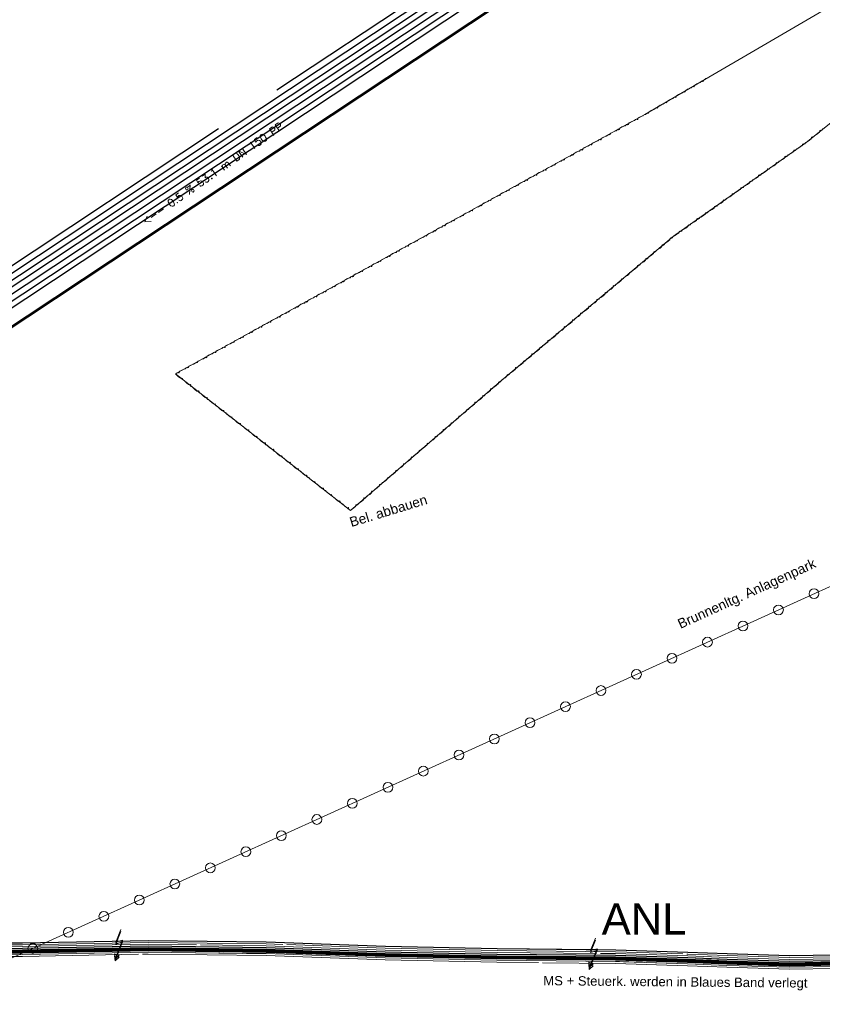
# Model space of a CAD drawing. Header units: metres. Extents: x -502 to 161, y -108 to 174.
# Tile 20 of 256: x -312 to -291, y -24 to 1. Entities that reach past the tile are written whole.
import ezdxf

# ---------------------------------------------------------------- set-up
doc = ezdxf.new("R2010")
doc.units = ezdxf.units.M
doc.header["$LTSCALE"] = 0.1
doc.linetypes.add('102', pattern=[101.6, 101.6, 0])
doc.linetypes.add('237', pattern=[93, 75, -18])
doc.layers.add('BRI31-005.05-5p02-Koordinierung Lageplan 4. BA ZOB West 2022-06-15', color=7, linetype='Continuous')
doc.layers.add('BRI31-005.06-5f07-Koordinierung Lageplan 4. BA ZOB Fernbusbahnh', color=7, linetype='Continuous')
doc.styles.add('Arial', font='arial.ttf')
doc.styles.add('Txt', font='txt_____.ttf')

# ---------------------------------------------------------------- blocks, each defined once
blk = doc.blocks.new('949')
at = {"color": 7, "linetype": 'Continuous', "lineweight": 9, "transparency": 33554687}
blk.add_line((-0.624641, -0.021991), (-0.669613, 0), dxfattribs=at)
at = {"color": 7, "linetype": 'Continuous', "lineweight": 9, "transparency": 33554687, "flags": 128}
blk.add_lwpolyline([(-0.624641, -0.021991), (-0.433436, 0.027908), (-0.317051, 0.019591), (-0.267172, -0.071889), (-0.184039, -0.088522), (-0.125846, -0.005358), (-0.026088, 0.044541), (0.256563, 0.044541), (0.605719, 0.011275), (0.680387, 0)], dxfattribs=at)
blk = doc.blocks.new('951')
at = {"color": 3, "linetype": 'Continuous', "lineweight": 13, "true_color": 0x00ff00, "transparency": 33554687}
for p, q in [((5.053472, 0.9793), (4.792795, 0.344076)), ((5.13368, 0.444375), (4.732639, -0.518491)), ((4.792795, 0.344076), (5.13368, 0.444375)), ((4.732639, -0.518491), (4.715929, -0.2527)), ((4.715929, -0.2527), (4.943186, -0.339625)), ((4.943186, -0.339625), (4.732639, -0.518491))]:
    blk.add_line(p, q, dxfattribs=at)
blk = doc.blocks.new('9141')
at = {"color": 7, "linetype": 'Continuous', "lineweight": 9, "transparency": 33554687}
blk.add_circle((0, 0), 0.25, dxfattribs=at)

msp = doc.modelspace()

# ---------------------------------------------------------------- linework, layer by layer
at = {"layer": 'BRI31-005.05-5p02-Koordinierung Lageplan 4. BA ZOB West 2022-06-15', "color": 250, "linetype": '102', "lineweight": 13, "true_color": 0x333333, "transparency": 33554687, "flags": 128}
for points in [[(-388.371, -27.044), (-388.111, -26.768), (-387.302, -26.275), (-386.29, -26.082), (-385.895, -26.127), (-384.332, -25.57), (-381.35, -25.097), (-378.375, -24.538), (-375.339, -23.899), (-372.362, -23.298), (-369.396, -22.758), (-366.309, -22.197), (-363.229, -21.717), (-360.307, -21.198), (-357.305, -20.667), (-354.305, -20.316), (-351.282, -19.906), (-348.149, -19.515), (-345.174, -19.305), (-342.776, -19.47), (-341.98, -19.45), (-340.908, -19.5), (-338.11, -19.66), (-335.961, -20.016), (-332.944, -20.376), (-329.947, -20.756), (-326.881, -21.187), (-323.902, -21.707), (-320.962, -22.185), (-317.905, -22.355), (-314.86, -22.515), (-311.899, -22.485), (-308.674, -22.425), (-305.646, -22.465), (-302.593, -22.575), (-299.729, -22.635), (-296.687, -22.665), (-294.836, -22.725), (-293.826, -22.765), (-292.242, -22.815), (-291.011, -22.795), (-288.126, -22.975), (-285.12, -23.045), (-282.04, -22.925), (-278.747, -22.955), (-275.817, -22.695), (-272.727, -22.426), (-270.031, -21.958), (-266.81, -21.21), (-263.969, -20.462), (-260.881, -19.437), (-258.242, -18.259), (-256.269, -17.471), (-247.408, -12.827), (-247.38, -12.81), (-246.593, -12.34), (-245.907, -11.928), (-244.866, -11.346), (-242.317, -10.014), (-239.472, -8.553), (-236.887, -7.336), (-229.013, -2.331), (-226.579, -0.808), (-224.246, 1.223), (-219.645, 5.111), (-217.317, 7.193), (-214.815, 9.189), (-212.534, 10.929), (-209.797, 13.145), (-209.236, 13.621), (-208.625, 14.269), (-207.856, 14.714), (-205.652, 16.886), (-203.189, 18.836), (-200.891, 20.806), (-198.521, 22.65), (-196.084, 24.4), (-193.692, 26.24), (-185.887, 31.377), (-183.194, 32.719), (-180.443, 33.701), (-177.644, 34.533), (-174.869, 35.205), (-172.66, 35.494), (-172.634, 35.296)], [(-172.634, 35.296), (-174.833, 35.009), (-177.592, 34.339), (-180.381, 33.511), (-183.116, 32.535), (-185.787, 31.203), (-193.576, 26.076), (-195.964, 24.24), (-198.401, 22.49), (-200.765, 20.652), (-203.061, 18.682), (-205.52, 16.736), (-207.734, 14.554), (-208.499, 14.111), (-209.098, 13.475), (-209.669, 12.991), (-212.41, 10.771), (-214.691, 9.031), (-217.187, 7.041), (-219.513, 4.961), (-224.116, 1.071), (-226.459, -0.97), (-228.907, -2.501), (-236.791, -7.512), (-239.384, -8.733), (-242.225, -10.192), (-244.77, -11.522), (-245.807, -12.102), (-246.491, -12.512), (-247.276, -12.98), (-247.308, -13.001), (-256.185, -17.653), (-258.164, -18.443), (-260.809, -19.623), (-263.911, -20.654), (-266.762, -21.404), (-269.991, -22.154), (-272.701, -22.624), (-275.799, -22.895), (-278.739, -23.155), (-282.038, -23.125), (-285.118, -23.245), (-288.134, -23.175), (-291.015, -22.995), (-292.244, -23.015), (-293.834, -22.965), (-294.844, -22.925), (-296.691, -22.865), (-299.733, -22.835), (-302.599, -22.775), (-305.65, -22.665), (-308.674, -22.625), (-311.897, -22.685), (-314.864, -22.715), (-317.915, -22.555), (-320.984, -22.385), (-323.936, -21.905), (-326.913, -21.385), (-329.973, -20.954), (-332.968, -20.574), (-335.989, -20.214), (-338.132, -19.86), (-340.918, -19.7), (-341.982, -19.65), (-342.78, -19.67), (-345.174, -19.505), (-348.129, -19.715), (-351.256, -20.104), (-354.279, -20.514), (-357.275, -20.865), (-360.273, -21.394), (-363.197, -21.915), (-366.275, -22.395), (-369.36, -22.954), (-372.324, -23.494), (-375.299, -24.095), (-378.335, -24.734), (-381.316, -25.295), (-384.282, -25.764), (-385.871, -26.331), (-386.282, -26.284), (-387.228, -26.465), (-387.983, -26.924), (-388.247, -27.204)], [(-173.467, 35.136), (-174.823, 34.959), (-177.578, 34.291), (-180.365, 33.463), (-183.096, 32.489), (-185.763, 31.159), (-193.546, 26.036), (-195.934, 24.2), (-198.371, 22.45), (-200.733, 20.614), (-203.029, 18.644), (-205.486, 16.698), (-207.704, 14.514), (-208.467, 14.071), (-209.064, 13.439), (-209.637, 12.953), (-212.38, 10.731), (-214.661, 8.991), (-217.155, 7.003), (-219.481, 4.923), (-224.084, 1.033), (-226.429, -1.01), (-228.881, -2.543), (-236.767, -7.556), (-239.362, -8.777), (-242.202, -10.236), (-244.746, -11.566), (-245.781, -12.146), (-246.465, -12.554), (-247.248, -13.021), (-247.28, -13.044), (-256.165, -17.699), (-258.144, -18.489), (-260.791, -19.669), (-263.897, -20.702), (-266.75, -21.452), (-269.981, -22.204), (-272.695, -22.674), (-275.795, -22.945), (-278.737, -23.205), (-282.038, -23.175), (-285.118, -23.295), (-288.136, -23.225), (-291.017, -23.045), (-292.244, -23.065), (-293.836, -23.015), (-294.846, -22.975), (-296.693, -22.915), (-299.733, -22.885), (-302.601, -22.825), (-305.652, -22.715), (-308.674, -22.675), (-311.897, -22.735), (-314.866, -22.765), (-317.917, -22.605), (-320.99, -22.435), (-323.944, -21.955), (-326.921, -21.435), (-329.979, -21.004), (-332.974, -20.624), (-335.995, -20.264), (-338.143, -19.909), (-338.111, -19.711), (-335.967, -20.066), (-332.95, -20.426), (-329.953, -20.806), (-326.889, -21.237), (-323.91, -21.757), (-320.968, -22.235), (-317.907, -22.405), (-314.862, -22.565), (-311.899, -22.535), (-308.674, -22.475), (-305.648, -22.515), (-302.595, -22.625), (-299.729, -22.685), (-296.689, -22.715), (-294.838, -22.775), (-293.828, -22.815), (-292.242, -22.865), (-291.013, -22.845), (-288.128, -23.025), (-285.12, -23.095), (-282.04, -22.975), (-278.745, -23.005), (-275.813, -22.745), (-272.721, -22.476), (-270.021, -22.008), (-266.798, -21.258), (-263.955, -20.51), (-260.863, -19.483), (-258.222, -18.305), (-256.249, -17.517), (-247.384, -12.872), (-247.356, -12.853), (-246.567, -12.382), (-245.881, -11.972), (-244.842, -11.39), (-242.294, -10.058), (-239.45, -8.597), (-236.863, -7.38), (-228.987, -2.373), (-226.549, -0.848), (-224.214, 1.185), (-219.613, 5.073), (-217.285, 7.155), (-214.785, 9.149), (-212.504, 10.889), (-209.765, 13.107), (-209.202, 13.585), (-208.593, 14.229), (-207.826, 14.674), (-205.618, 16.848), (-203.157, 18.798), (-200.859, 20.768), (-198.491, 22.61), (-196.054, 24.36), (-193.662, 26.2), (-185.863, 31.333), (-183.174, 32.673), (-180.427, 33.653), (-177.63, 34.485), (-174.859, 35.155), (-173.493, 35.334), (-173.467, 35.136)]]:
    msp.add_lwpolyline(points, dxfattribs=at)
at = {"layer": 'BRI31-005.05-5p02-Koordinierung Lageplan 4. BA ZOB West 2022-06-15', "color": 250, "linetype": 'Continuous', "lineweight": 25, "true_color": 0x333333, "transparency": 33554687, "flags": 128}
for points in [[(-314.86, -22.515), (-311.899, -22.485), (-308.674, -22.425), (-305.646, -22.465), (-302.593, -22.575), (-299.729, -22.635), (-296.687, -22.665), (-294.836, -22.725), (-293.826, -22.765), (-292.242, -22.815), (-291.011, -22.795), (-288.126, -22.975), (-285.12, -23.045), (-282.04, -22.925), (-278.747, -22.955), (-275.817, -22.695)], [(-275.799, -22.895), (-278.739, -23.155), (-282.038, -23.125), (-285.118, -23.245), (-288.134, -23.175), (-291.015, -22.995), (-292.244, -23.015), (-293.834, -22.965), (-294.844, -22.925), (-296.691, -22.865), (-299.733, -22.835), (-302.599, -22.775), (-305.65, -22.665), (-308.674, -22.625), (-311.897, -22.685), (-314.864, -22.715)]]:
    msp.add_lwpolyline(points, dxfattribs=at)
at = {"layer": 'BRI31-005.05-5p02-Koordinierung Lageplan 4. BA ZOB West 2022-06-15', "color": 1, "linetype": 'Continuous', "lineweight": 25, "true_color": 0xff0000, "transparency": 33554687, "flags": 128}
msp.add_lwpolyline([(-275.804, -22.845), (-278.741, -23.105), (-282.039, -23.075), (-285.119, -23.195), (-288.132, -23.125), (-291.015, -22.945), (-292.243, -22.965), (-293.832, -22.915), (-294.842, -22.875), (-296.691, -22.815), (-299.731, -22.785), (-302.598, -22.725), (-305.65, -22.615), (-308.674, -22.575), (-311.898, -22.635), (-314.864, -22.665)], dxfattribs=at)
at = {"layer": 'BRI31-005.06-5f07-Koordinierung Lageplan 4. BA ZOB Fernbusbahnh', "color": 4, "linetype": 'Continuous', "lineweight": 13, "true_color": 0x00ffff, "transparency": 33554687}
msp.add_line((-284.319, -10.225, 320.244), (-322.051, -27.364), dxfattribs=at)
at = {"layer": 'BRI31-005.06-5f07-Koordinierung Lageplan 4. BA ZOB Fernbusbahnh', "color": 250, "linetype": '102', "lineweight": 9, "true_color": 0x333333, "transparency": 33554687, "flags": 128}
for points in [[(-388.371, -27.044), (-388.111, -26.768), (-387.302, -26.275), (-386.29, -26.082), (-385.895, -26.127), (-384.332, -25.57), (-381.35, -25.097), (-378.375, -24.538), (-375.339, -23.899), (-372.362, -23.298), (-369.396, -22.758), (-366.309, -22.197), (-363.229, -21.717), (-360.307, -21.198), (-357.305, -20.667), (-354.305, -20.316), (-351.282, -19.906), (-348.149, -19.515), (-345.174, -19.305), (-342.776, -19.47), (-341.98, -19.45), (-340.908, -19.5), (-338.11, -19.66), (-335.961, -20.016), (-332.944, -20.376), (-329.947, -20.756), (-326.881, -21.187), (-323.902, -21.707), (-320.962, -22.185), (-317.905, -22.355), (-314.86, -22.515), (-311.899, -22.485), (-308.674, -22.425), (-305.646, -22.465), (-302.593, -22.575), (-299.729, -22.635), (-296.687, -22.665), (-294.836, -22.725), (-293.826, -22.765), (-292.242, -22.815), (-291.011, -22.795), (-288.126, -22.975), (-285.12, -23.045), (-282.04, -22.925), (-278.747, -22.955), (-275.817, -22.695), (-272.727, -22.426), (-270.031, -21.958), (-266.81, -21.21), (-263.969, -20.462), (-260.881, -19.437), (-258.242, -18.259), (-256.269, -17.471), (-247.408, -12.827), (-247.38, -12.81), (-246.593, -12.34), (-245.907, -11.928), (-244.866, -11.346), (-242.317, -10.014), (-239.472, -8.553), (-236.887, -7.336), (-229.013, -2.331), (-226.579, -0.808), (-224.246, 1.223), (-219.645, 5.111), (-217.317, 7.193), (-214.815, 9.189), (-212.534, 10.929), (-209.797, 13.145), (-209.236, 13.621), (-208.625, 14.269), (-207.856, 14.714), (-205.652, 16.886), (-203.189, 18.836), (-200.891, 20.806), (-198.521, 22.65), (-196.084, 24.4), (-193.692, 26.24), (-185.887, 31.377), (-183.194, 32.719), (-180.443, 33.701), (-177.644, 34.533), (-174.869, 35.205), (-172.66, 35.494), (-172.634, 35.296)], [(-172.634, 35.296), (-174.833, 35.009), (-177.592, 34.339), (-180.381, 33.511), (-183.116, 32.535), (-185.787, 31.203), (-193.576, 26.076), (-195.964, 24.24), (-198.401, 22.49), (-200.765, 20.652), (-203.061, 18.682), (-205.52, 16.736), (-207.734, 14.554), (-208.499, 14.111), (-209.098, 13.475), (-209.669, 12.991), (-212.41, 10.771), (-214.691, 9.031), (-217.187, 7.041), (-219.513, 4.961), (-224.116, 1.071), (-226.459, -0.97), (-228.907, -2.501), (-236.791, -7.512), (-239.384, -8.733), (-242.225, -10.192), (-244.77, -11.522), (-245.807, -12.102), (-246.491, -12.512), (-247.276, -12.98), (-247.308, -13.001), (-256.185, -17.653), (-258.164, -18.443), (-260.809, -19.623), (-263.911, -20.654), (-266.762, -21.404), (-269.991, -22.154), (-272.701, -22.624), (-275.799, -22.895), (-278.739, -23.155), (-282.038, -23.125), (-285.118, -23.245), (-288.134, -23.175), (-291.015, -22.995), (-292.244, -23.015), (-293.834, -22.965), (-294.844, -22.925), (-296.691, -22.865), (-299.733, -22.835), (-302.599, -22.775), (-305.65, -22.665), (-308.674, -22.625), (-311.897, -22.685), (-314.864, -22.715), (-317.915, -22.555), (-320.984, -22.385), (-323.936, -21.905), (-326.913, -21.385), (-329.973, -20.954), (-332.968, -20.574), (-335.989, -20.214), (-338.132, -19.86), (-340.918, -19.7), (-341.982, -19.65), (-342.78, -19.67), (-345.174, -19.505), (-348.129, -19.715), (-351.256, -20.104), (-354.279, -20.514), (-357.275, -20.865), (-360.273, -21.394), (-363.197, -21.915), (-366.275, -22.395), (-369.36, -22.954), (-372.324, -23.494), (-375.299, -24.095), (-378.335, -24.734), (-381.316, -25.295), (-384.282, -25.764), (-385.871, -26.331), (-386.282, -26.284), (-387.228, -26.465), (-387.983, -26.924), (-388.247, -27.204)], [(-173.467, 35.136), (-174.823, 34.959), (-177.578, 34.291), (-180.365, 33.463), (-183.096, 32.489), (-185.763, 31.159), (-193.546, 26.036), (-195.934, 24.2), (-198.371, 22.45), (-200.733, 20.614), (-203.029, 18.644), (-205.486, 16.698), (-207.704, 14.514), (-208.467, 14.071), (-209.064, 13.439), (-209.637, 12.953), (-212.38, 10.731), (-214.661, 8.991), (-217.155, 7.003), (-219.481, 4.923), (-224.084, 1.033), (-226.429, -1.01), (-228.881, -2.543), (-236.767, -7.556), (-239.362, -8.777), (-242.202, -10.236), (-244.746, -11.566), (-245.781, -12.146), (-246.465, -12.554), (-247.248, -13.021), (-247.28, -13.044), (-256.165, -17.699), (-258.144, -18.489), (-260.791, -19.669), (-263.897, -20.702), (-266.75, -21.452), (-269.981, -22.204), (-272.695, -22.674), (-275.795, -22.945), (-278.737, -23.205), (-282.038, -23.175), (-285.118, -23.295), (-288.136, -23.225), (-291.017, -23.045), (-292.244, -23.065), (-293.836, -23.015), (-294.846, -22.975), (-296.693, -22.915), (-299.733, -22.885), (-302.601, -22.825), (-305.652, -22.715), (-308.674, -22.675), (-311.897, -22.735), (-314.866, -22.765), (-317.917, -22.605), (-320.99, -22.435), (-323.944, -21.955), (-326.921, -21.435), (-329.979, -21.004), (-332.974, -20.624), (-335.995, -20.264), (-338.143, -19.909), (-338.111, -19.711), (-335.967, -20.066), (-332.95, -20.426), (-329.953, -20.806), (-326.889, -21.237), (-323.91, -21.757), (-320.968, -22.235), (-317.907, -22.405), (-314.862, -22.565), (-311.899, -22.535), (-308.674, -22.475), (-305.648, -22.515), (-302.595, -22.625), (-299.729, -22.685), (-296.689, -22.715), (-294.838, -22.775), (-293.828, -22.815), (-292.242, -22.865), (-291.013, -22.845), (-288.128, -23.025), (-285.12, -23.095), (-282.04, -22.975), (-278.745, -23.005), (-275.813, -22.745), (-272.721, -22.476), (-270.021, -22.008), (-266.798, -21.258), (-263.955, -20.51), (-260.863, -19.483), (-258.222, -18.305), (-256.249, -17.517), (-247.384, -12.872), (-247.356, -12.853), (-246.567, -12.382), (-245.881, -11.972), (-244.842, -11.39), (-242.294, -10.058), (-239.45, -8.597), (-236.863, -7.38), (-228.987, -2.373), (-226.549, -0.848), (-224.214, 1.185), (-219.613, 5.073), (-217.285, 7.155), (-214.785, 9.149), (-212.504, 10.889), (-209.765, 13.107), (-209.202, 13.585), (-208.593, 14.229), (-207.826, 14.674), (-205.618, 16.848), (-203.157, 18.798), (-200.859, 20.768), (-198.491, 22.61), (-196.054, 24.36), (-193.662, 26.2), (-185.863, 31.333), (-183.174, 32.673), (-180.427, 33.653), (-177.63, 34.485), (-174.859, 35.155), (-173.493, 35.334), (-173.467, 35.136)], [(-388.309, -27.124), (-388.047, -26.846), (-387.564, -26.552), (-387.266, -26.369), (-386.286, -26.184), (-385.884, -26.229), (-385.883, -26.229), (-384.525, -25.745), (-384.308, -25.668), (-381.332, -25.195), (-378.355, -24.636), (-375.319, -23.997), (-372.344, -23.396), (-369.378, -22.856), (-366.293, -22.295), (-363.213, -21.815), (-360.289, -21.296), (-357.291, -20.765), (-354.293, -20.416), (-351.27, -20.006), (-348.139, -19.615), (-345.17, -19.405), (-342.774, -19.57), (-341.982, -19.55), (-340.914, -19.6), (-338.122, -19.76), (-335.973, -20.116), (-332.956, -20.476), (-329.961, -20.856), (-326.897, -21.285), (-323.918, -21.805), (-320.972, -22.285), (-317.911, -22.455), (-314.862, -22.615), (-311.897, -22.585), (-308.674, -22.525), (-305.648, -22.565), (-302.595, -22.675), (-299.731, -22.735), (-296.689, -22.765), (-294.84, -22.825), (-293.83, -22.865), (-292.242, -22.915), (-291.013, -22.895), (-288.13, -23.075), (-285.12, -23.145), (-282.038, -23.025), (-278.743, -23.055), (-275.809, -22.795), (-272.715, -22.526), (-270.011, -22.056), (-266.786, -21.308), (-263.941, -20.558), (-260.845, -19.531), (-258.204, -18.351), (-256.227, -17.561), (-247.358, -12.913), (-247.266, -13.091), (-256.143, -17.743), (-258.126, -18.535), (-260.773, -19.717), (-263.883, -20.75), (-266.738, -21.502), (-269.971, -22.252), (-272.689, -22.724), (-275.791, -22.995), (-278.735, -23.255), (-282.036, -23.225), (-285.118, -23.345), (-288.138, -23.275), (-291.017, -23.095), (-292.244, -23.115), (-293.838, -23.065), (-294.848, -23.025), (-296.693, -22.965), (-299.735, -22.935), (-302.601, -22.875), (-305.652, -22.765), (-308.674, -22.725), (-311.895, -22.785), (-314.866, -22.815), (-317.921, -22.655), (-320.994, -22.485), (-323.952, -22.003), (-326.929, -21.483), (-329.987, -21.054), (-332.98, -20.674), (-336.001, -20.314), (-338.144, -19.96), (-340.924, -19.8), (-341.984, -19.75), (-342.778, -19.77), (-345.17, -19.605), (-348.119, -19.815), (-351.244, -20.204), (-354.267, -20.614), (-357.261, -20.963), (-360.255, -21.492), (-363.181, -22.013), (-366.259, -22.493), (-369.342, -23.052), (-372.306, -23.592), (-375.279, -24.193), (-378.315, -24.832), (-381.298, -25.393), (-384.258, -25.862), (-384.457, -25.933), (-385.815, -26.417), (-385.859, -26.433), (-386.278, -26.386), (-387.192, -26.559), (-387.46, -26.722), (-387.919, -27.002), (-388.185, -27.284)], [(-388.309, -27.124), (-388.047, -26.846), (-387.564, -26.552), (-387.266, -26.369), (-386.286, -26.184), (-385.884, -26.229), (-385.883, -26.229), (-384.525, -25.745), (-384.308, -25.668), (-381.332, -25.195), (-378.355, -24.636), (-375.319, -23.997), (-372.344, -23.396), (-369.378, -22.856), (-366.293, -22.295), (-363.213, -21.815), (-360.289, -21.296), (-357.291, -20.765), (-354.293, -20.416), (-351.27, -20.006), (-348.139, -19.615), (-345.17, -19.405), (-342.774, -19.57), (-341.982, -19.55), (-340.914, -19.6), (-338.122, -19.76), (-335.973, -20.116), (-332.956, -20.476), (-329.961, -20.856), (-326.897, -21.285), (-323.918, -21.805), (-320.972, -22.285), (-317.911, -22.455), (-314.862, -22.615), (-311.897, -22.585), (-308.674, -22.525), (-305.648, -22.565), (-302.595, -22.675), (-299.731, -22.735), (-296.689, -22.765), (-294.84, -22.825), (-293.83, -22.865), (-292.242, -22.915), (-291.013, -22.895), (-288.13, -23.075), (-285.12, -23.145), (-282.038, -23.025), (-278.743, -23.055), (-275.809, -22.795), (-272.715, -22.526), (-270.011, -22.056), (-266.786, -21.308), (-263.941, -20.558), (-260.845, -19.531), (-258.204, -18.351), (-256.227, -17.561), (-247.358, -12.913), (-247.266, -13.091)], [(-247.266, -13.091), (-256.143, -17.743), (-258.126, -18.535), (-260.773, -19.717), (-263.883, -20.75), (-266.738, -21.502), (-269.971, -22.252), (-272.689, -22.724), (-275.791, -22.995), (-278.735, -23.255), (-282.036, -23.225), (-285.118, -23.345), (-288.138, -23.275), (-291.017, -23.095), (-292.244, -23.115), (-293.838, -23.065), (-294.848, -23.025), (-296.693, -22.965), (-299.735, -22.935), (-302.601, -22.875), (-305.652, -22.765), (-308.674, -22.725), (-311.895, -22.785), (-314.866, -22.815), (-317.921, -22.655), (-320.994, -22.485), (-323.952, -22.003), (-326.929, -21.483), (-329.987, -21.054), (-332.98, -20.674), (-336.001, -20.314), (-338.144, -19.96), (-340.924, -19.8), (-341.984, -19.75), (-342.778, -19.77), (-345.17, -19.605), (-348.119, -19.815), (-351.244, -20.204), (-354.267, -20.614), (-357.261, -20.963), (-360.255, -21.492), (-363.181, -22.013), (-366.259, -22.493), (-369.342, -23.052), (-372.306, -23.592), (-375.279, -24.193), (-378.315, -24.832), (-381.298, -25.393), (-384.258, -25.862), (-384.457, -25.933), (-385.815, -26.417), (-385.859, -26.433), (-386.278, -26.386), (-387.192, -26.559), (-387.46, -26.722), (-387.919, -27.002)], [(-385.867, -26.277), (-384.933, -25.943), (-384.425, -25.762), (-384.296, -25.716), (-381.323, -25.244), (-378.345, -24.685), (-375.309, -24.046), (-372.335, -23.445), (-369.369, -22.905), (-366.285, -22.344), (-363.205, -21.864), (-360.28, -21.345), (-357.283, -20.814), (-354.286, -20.466), (-351.264, -20.056), (-348.134, -19.665), (-345.168, -19.455), (-342.773, -19.62), (-341.983, -19.6), (-340.917, -19.65), (-338.128, -19.81), (-335.979, -20.166), (-332.962, -20.526), (-329.968, -20.906), (-326.905, -21.334), (-323.926, -21.854), (-320.977, -22.335), (-317.914, -22.505), (-314.863, -22.665), (-311.896, -22.635), (-308.674, -22.575), (-305.649, -22.615), (-302.596, -22.725), (-299.732, -22.785), (-296.69, -22.815), (-294.842, -22.875), (-293.832, -22.915), (-292.242, -22.965), (-291.014, -22.945), (-288.132, -23.125), (-285.12, -23.195), (-282.037, -23.075), (-278.741, -23.105), (-275.805, -22.845), (-272.709, -22.576), (-270.001, -22.105), (-266.774, -21.357), (-263.927, -20.606), (-260.827, -19.578), (-258.185, -18.397), (-256.206, -17.606), (-247.335, -12.957), (-247.243, -13.135), (-256.122, -17.788), (-258.107, -18.581), (-260.755, -19.764), (-263.869, -20.798), (-266.726, -21.551), (-269.961, -22.301), (-272.683, -22.774), (-275.787, -23.045), (-278.733, -23.305), (-282.035, -23.275), (-285.118, -23.395), (-288.14, -23.325), (-291.018, -23.145), (-292.244, -23.165), (-293.84, -23.115), (-294.85, -23.075), (-296.694, -23.015), (-299.736, -22.985), (-302.602, -22.925), (-305.653, -22.815), (-308.674, -22.775), (-311.894, -22.835), (-314.867, -22.865), (-317.924, -22.705), (-320.999, -22.535), (-323.96, -22.052), (-326.937, -21.532), (-329.994, -21.104), (-332.986, -20.724), (-336.007, -20.364), (-338.15, -20.01), (-340.927, -19.85), (-341.985, -19.8), (-342.777, -19.82), (-345.168, -19.655), (-348.114, -19.865), (-351.238, -20.254), (-354.262, -20.664), (-357.255, -21.012), (-360.246, -21.541), (-363.173, -22.062), (-366.251, -22.542), (-369.333, -23.101), (-372.297, -23.641), (-375.269, -24.242), (-378.305, -24.881), (-381.289, -25.442), (-384.246, -25.91), (-384.357, -25.95), (-384.865, -26.131), (-385.799, -26.465), (-385.867, -26.277)]]:
    msp.add_lwpolyline(points, dxfattribs=at)
at = {"layer": 'BRI31-005.06-5f07-Koordinierung Lageplan 4. BA ZOB Fernbusbahnh', "color": 7, "linetype": 'Continuous', "lineweight": 30, "transparency": 33554687, "flags": 128}
for points in [[(-282.404, 14.073), (-282.404, 14.073, 0.06253), (-282.846, 13.69), (-282.846, 13.69), (-282.846, 13.69, -0.063663), (-283.288, 13.307), (-283.288, 13.307, -0.038151), (-284.19, 12.804), (-284.19, 12.804, 0.027262), (-284.836, 12.459), (-284.836, 12.459), (-328.537, -16.513), (-328.537, -16.513, 0.090293), (-331.469, -19.331), (-331.469, -19.331), (-331.469, -19.331, -0.004669), (-332.243, -20.382), (-332.243, -20.382, -0.060786), (-333.094, -21.269), (-333.288, -21.427)], [(-333.288, -21.427), (-333.288, -21.427, 0.070869), (-332.793, -20.891), (-332.793, -20.891), (-332.793, -20.891, -0.010046), (-332.363, -20.292), (-332.363, -20.292, 0.004669), (-331.59, -19.243), (-331.59, -19.243, -0.090293), (-328.62, -16.388), (-328.62, -16.388), (-284.922, 12.582), (-284.922, 12.582, -0.027887), (-284.246, 12.943), (-284.246, 12.943, 0.037889), (-283.371, 13.432), (-282.404, 14.073)], [(-334.376, -21.927), (-333.478, -21.194, 0.017244), (-332.947, -20.73, 0.047194), (-332.442, -20.158), (-331.712, -19.155, -0.090293), (-328.703, -16.263), (-283.536, 13.681)]]:
    msp.add_lwpolyline(points, format="xyb", dxfattribs=at)
at = {"layer": 'BRI31-005.06-5f07-Koordinierung Lageplan 4. BA ZOB Fernbusbahnh', "color": 3, "linetype": 'Continuous', "lineweight": 30, "true_color": 0x00ff00, "transparency": 33554687, "flags": 128}
for points in [[(-282.32, 13.949, 0.062504), (-282.762, 13.565, -0.06363), (-283.205, 13.182), (-283.205, 13.182, -0.038145), (-284.127, 12.668), (-284.127, 12.668), (-284.127, 12.668, 0.027138), (-284.756, 12.333), (-284.756, 12.333), (-328.454, -16.638, 0.090293), (-331.347, -19.418, -0.004669), (-332.123, -20.472, -0.060786), (-333, -21.385), (-333.193, -21.543)], [(-282.237, 13.824, 0.062466), (-282.679, 13.44, -0.063593), (-283.122, 13.057), (-283.122, 13.057, -0.038139), (-284.064, 12.532), (-284.064, 12.532), (-284.064, 12.532, 0.02701), (-284.676, 12.206), (-284.676, 12.206), (-328.371, -16.763), (-328.371, -16.763, 0.090293), (-331.226, -19.506), (-331.226, -19.506), (-331.226, -19.506, -0.004669), (-332.003, -20.562), (-332.003, -20.562), (-332.003, -20.562, -0.060786), (-332.905, -21.501), (-332.905, -21.501), (-333.099, -21.659)]]:
    msp.add_lwpolyline(points, format="xyb", dxfattribs=at)
at = {"layer": 'BRI31-005.06-5f07-Koordinierung Lageplan 4. BA ZOB Fernbusbahnh', "color": 3, "linetype": '237', "lineweight": 30, "true_color": 0x00ff00, "transparency": 33554687, "flags": 128}
msp.add_lwpolyline([(-283.619, 13.806), (-328.786, -16.138), (-328.786, -16.138, 0.090293), (-331.834, -19.067), (-331.834, -19.067), (-332.579, -20.081, -0.043779), (-333.058, -20.624), (-333.058, -20.624, -0.019337), (-333.573, -21.078), (-333.573, -21.078), (-334.471, -21.81)], format="xyb", dxfattribs=at)
at = {"layer": 'BRI31-005.06-5f07-Koordinierung Lageplan 4. BA ZOB Fernbusbahnh', "color": 190, "linetype": 'Continuous', "lineweight": 30, "true_color": 0x7f00ff, "transparency": 33554687, "flags": 128}
msp.add_lwpolyline([(-282.237, 13.824, 0.125171), (-282.638, 13.378, -0.126316), (-283.04, 12.932), (-283.04, 12.932, -0.038134), (-284.001, 12.396), (-284.001, 12.396, 0.026882), (-284.596, 12.079), (-328.288, -16.888, 0.090293), (-331.104, -19.594, -0.004669), (-331.883, -20.652), (-331.883, -20.652, -0.087252), (-332.456, -21.189), (-332.456, -21.189), (-332.456, -21.189, 0.026322), (-333.099, -21.659), (-333.099, -21.659)], format="xyb", dxfattribs=at)
at = {"layer": 'BRI31-005.06-5f07-Koordinierung Lageplan 4. BA ZOB Fernbusbahnh', "color": 4, "linetype": 'Continuous', "lineweight": 50, "true_color": 0x00ffff, "transparency": 33554687, "flags": 128}
msp.add_lwpolyline([(-338.384, -24.913), (-337.101, -24.65, 0.083383), (-334.629, -23.694, 0.053911), (-334.314, -23.459), (-331.563, -20.893, 0.004675), (-330.779, -19.827, -0.090219), (-328.069, -17.222), (-286.968, 10.026, -0.414214), (-283.503, 9.324)], format="xyb", dxfattribs=at)
at = {"layer": 'BRI31-005.06-5f07-Koordinierung Lageplan 4. BA ZOB Fernbusbahnh', "color": 250, "linetype": 'Continuous', "lineweight": 20, "true_color": 0x333333, "transparency": 33554687, "flags": 128}
for points in [[(-314.86, -22.515), (-311.899, -22.485), (-308.674, -22.425), (-305.646, -22.465), (-302.593, -22.575), (-299.729, -22.635), (-296.687, -22.665), (-294.836, -22.725), (-293.826, -22.765), (-292.242, -22.815), (-291.011, -22.795), (-288.126, -22.975), (-285.12, -23.045), (-282.04, -22.925), (-278.747, -22.955), (-275.817, -22.695)], [(-275.799, -22.895), (-278.739, -23.155), (-282.038, -23.125), (-285.118, -23.245), (-288.134, -23.175), (-291.015, -22.995), (-292.244, -23.015), (-293.834, -22.965), (-294.844, -22.925), (-296.691, -22.865), (-299.733, -22.835), (-302.599, -22.775), (-305.65, -22.665), (-308.674, -22.625), (-311.897, -22.685), (-314.864, -22.715)]]:
    msp.add_lwpolyline(points, dxfattribs=at)
at = {"layer": 'BRI31-005.06-5f07-Koordinierung Lageplan 4. BA ZOB Fernbusbahnh', "color": 3, "linetype": 'Continuous', "lineweight": 50, "true_color": 0x00ff00, "transparency": 33554687, "flags": 128}
for points in [[(-314.865, -22.765), (-311.895, -22.735), (-308.674, -22.675), (-305.651, -22.715), (-302.599, -22.825), (-299.734, -22.885), (-296.692, -22.915), (-294.846, -22.975), (-293.836, -23.015), (-292.243, -23.065), (-291.016, -23.045), (-288.136, -23.225), (-285.119, -23.295), (-282.036, -23.175), (-278.737, -23.205), (-275.796, -22.945)], [(-314.864, -22.715), (-311.896, -22.685), (-308.674, -22.625), (-305.65, -22.665), (-302.598, -22.775), (-299.733, -22.835), (-296.691, -22.865), (-294.844, -22.925), (-293.834, -22.965), (-292.243, -23.015), (-291.015, -22.995), (-288.134, -23.175), (-285.119, -23.245), (-282.037, -23.125), (-278.739, -23.155), (-275.8, -22.895)]]:
    msp.add_lwpolyline(points, dxfattribs=at)
at = {"layer": 'BRI31-005.06-5f07-Koordinierung Lageplan 4. BA ZOB Fernbusbahnh', "color": 1, "linetype": 'Continuous', "lineweight": 20, "true_color": 0xff0000, "transparency": 33554687, "flags": 128}
msp.add_lwpolyline([(-275.804, -22.845), (-278.741, -23.105), (-282.039, -23.075), (-285.119, -23.195), (-288.132, -23.125), (-291.015, -22.945), (-292.243, -22.965), (-293.832, -22.915), (-294.842, -22.875), (-296.691, -22.815), (-299.731, -22.785), (-302.598, -22.725), (-305.65, -22.615), (-308.674, -22.575), (-311.898, -22.635), (-314.864, -22.665)], dxfattribs=at)
at = {"layer": 'BRI31-005.06-5f07-Koordinierung Lageplan 4. BA ZOB Fernbusbahnh', "color": 250, "linetype": 'Continuous', "lineweight": 9, "true_color": 0x333333, "transparency": 33554687}
msp.add_polyline3d([(-286.997, 3.984, 319.455), (-288.165, 0.948, 319.928), (-291.805, -1.955, 319.916), (-295.204, -4.364, 319.991), (-299.607, -8.054, 320.128), (-303.485, -11.394, 320.213), (-307.973, -7.895, 319.359), (-295.938, -1.242, 319.331), (-286.997, 3.984, 319.455)], dxfattribs=at)

# ---------------------------------------------------------------- block references
at = {"layer": 'BRI31-005.06-5f07-Koordinierung Lageplan 4. BA ZOB Fernbusbahnh', "color": 7, "transparency": 33554687}
for name, p, xscale, yscale, zscale, rotation in [('949', (-294.649, -0.488), 0.2018780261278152, 0.2018780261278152, 0.2018780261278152, 30.30796623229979), ('949', (-294.414, -0.351), 0.2018780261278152, 0.2018780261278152, 0.2018780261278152, 30.30796623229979), ('949', (-295.118, -0.763), 0.2018780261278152, 0.2018780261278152, 0.2018780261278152, 30.30796623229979), ('949', (-294.883, -0.626), 0.2018780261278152, 0.2018780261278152, 0.2018780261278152, 30.30796623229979), ('949', (-295.587, -1.037), 0.2018780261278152, 0.2018780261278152, 0.2018780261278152, 30.30796623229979), ('949', (-295.352, -0.9), 0.2018780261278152, 0.2018780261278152, 0.2018780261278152, 30.30796623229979), ('949', (-296.1, -1.332), 0.1997302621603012, 0.1997302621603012, 0.1997302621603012, 28.9343765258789), ('949', (-295.821, -1.174), 0.2018780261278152, 0.2018780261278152, 0.2018780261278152, 30.30796623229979), ('949', (-296.336, -1.462), 0.1997302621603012, 0.1997302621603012, 0.1997302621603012, 28.9343765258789), ('949', (-296.806, -1.722), 0.1997302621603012, 0.1997302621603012, 0.1997302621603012, 28.9343765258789), ('949', (-296.571, -1.592), 0.1997302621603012, 0.1997302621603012, 0.1997302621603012, 28.9343765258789), ('949', (-291.684, -1.859), 0.2028615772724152, 0.2028615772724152, 0.2028615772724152, 218.5700454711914), ('949', (-291.471, -1.689), 0.2028615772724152, 0.2028615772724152, 0.2028615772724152, 218.5700454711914), ('949', (-297.276, -1.982), 0.1997302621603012, 0.1997302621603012, 0.1997302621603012, 28.9343765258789), ('949', (-297.041, -1.852), 0.1997302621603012, 0.1997302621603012, 0.1997302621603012, 28.9343765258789), ('949', (-291.917, -2.035), 0.2057515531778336, 0.2057515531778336, 0.2057515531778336, 215.3202484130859), ('949', (-297.746, -2.242), 0.1997302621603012, 0.1997302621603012, 0.1997302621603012, 28.9343765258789), ('949', (-297.511, -2.112), 0.1997302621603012, 0.1997302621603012, 0.1997302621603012, 28.9343765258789), ('949', (-292.369, -2.355), 0.2057515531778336, 0.2057515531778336, 0.2057515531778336, 215.3202484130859), ('949', (-292.143, -2.195), 0.2057515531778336, 0.2057515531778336, 0.2057515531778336, 215.3202484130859), ('949', (-298.216, -2.501), 0.1997302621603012, 0.1997302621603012, 0.1997302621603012, 28.9343765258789), ('949', (-297.981, -2.372), 0.1997302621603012, 0.1997302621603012, 0.1997302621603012, 28.9343765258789), ('949', (-292.595, -2.515), 0.2057515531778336, 0.2057515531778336, 0.2057515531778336, 215.3202484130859), ('949', (-298.687, -2.761), 0.1997302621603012, 0.1997302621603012, 0.1997302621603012, 28.9343765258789), ('949', (-298.451, -2.631), 0.1997302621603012, 0.1997302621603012, 0.1997302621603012, 28.9343765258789), ('949', (-293.046, -2.835), 0.2057515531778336, 0.2057515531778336, 0.2057515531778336, 215.3202484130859), ('949', (-292.82, -2.675), 0.2057515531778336, 0.2057515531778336, 0.2057515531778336, 215.3202484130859), ('949', (-299.157, -3.021), 0.1997302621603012, 0.1997302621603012, 0.1997302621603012, 28.9343765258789), ('949', (-298.922, -2.891), 0.1997302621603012, 0.1997302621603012, 0.1997302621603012, 28.9343765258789), ('949', (-293.272, -2.995), 0.2057515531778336, 0.2057515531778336, 0.2057515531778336, 215.3202484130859), ('949', (-299.627, -3.281), 0.1997302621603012, 0.1997302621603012, 0.1997302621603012, 28.9343765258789), ('949', (-299.392, -3.151), 0.1997302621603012, 0.1997302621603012, 0.1997302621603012, 28.9343765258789), ('949', (-293.724, -3.315), 0.2057515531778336, 0.2057515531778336, 0.2057515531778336, 215.3202484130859), ('949', (-293.498, -3.155), 0.2057515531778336, 0.2057515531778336, 0.2057515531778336, 215.3202484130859), ('949', (-300.097, -3.541), 0.1997302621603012, 0.1997302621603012, 0.1997302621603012, 28.9343765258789), ('949', (-299.862, -3.411), 0.1997302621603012, 0.1997302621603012, 0.1997302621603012, 28.9343765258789), ('949', (-293.95, -3.475), 0.2057515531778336, 0.2057515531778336, 0.2057515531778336, 215.3202484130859), ('949', (-300.567, -3.801), 0.1997302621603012, 0.1997302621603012, 0.1997302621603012, 28.9343765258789), ('949', (-300.332, -3.671), 0.1997302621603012, 0.1997302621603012, 0.1997302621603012, 28.9343765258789), ('949', (-294.401, -3.795), 0.2057515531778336, 0.2057515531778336, 0.2057515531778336, 215.3202484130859), ('949', (-294.175, -3.635), 0.2057515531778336, 0.2057515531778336, 0.2057515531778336, 215.3202484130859), ('949', (-301.038, -4.061), 0.1997302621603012, 0.1997302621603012, 0.1997302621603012, 28.9343765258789), ('949', (-300.802, -3.931), 0.1997302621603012, 0.1997302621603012, 0.1997302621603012, 28.9343765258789), ('949', (-294.853, -4.115), 0.2057515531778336, 0.2057515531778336, 0.2057515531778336, 215.3202484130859), ('949', (-294.627, -3.955), 0.2057515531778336, 0.2057515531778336, 0.2057515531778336, 215.3202484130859), ('949', (-301.508, -4.321), 0.1997302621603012, 0.1997302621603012, 0.1997302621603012, 28.9343765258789), ('949', (-301.273, -4.191), 0.1997302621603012, 0.1997302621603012, 0.1997302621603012, 28.9343765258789), ('949', (-295.079, -4.275), 0.2057515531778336, 0.2057515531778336, 0.2057515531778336, 215.3202484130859), ('949', (-301.978, -4.581), 0.1997302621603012, 0.1997302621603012, 0.1997302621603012, 28.9343765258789), ('949', (-301.743, -4.451), 0.1997302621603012, 0.1997302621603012, 0.1997302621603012, 28.9343765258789), ('949', (-295.517, -4.626), 0.2026179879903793, 0.2026179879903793, 0.2026179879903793, 219.967643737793), ('949', (-295.308, -4.451), 0.2026179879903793, 0.2026179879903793, 0.2026179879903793, 219.967643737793), ('949', (-302.448, -4.841), 0.1997302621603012, 0.1997302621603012, 0.1997302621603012, 28.9343765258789), ('949', (-302.213, -4.711), 0.1997302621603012, 0.1997302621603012, 0.1997302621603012, 28.9343765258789), ('949', (-295.726, -4.801), 0.2026179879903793, 0.2026179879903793, 0.2026179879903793, 219.967643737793), ('949', (-302.918, -5.101), 0.1997302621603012, 0.1997302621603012, 0.1997302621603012, 28.9343765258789), ('949', (-302.683, -4.971), 0.1997302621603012, 0.1997302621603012, 0.1997302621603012, 28.9343765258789), ('949', (-296.144, -5.151), 0.2026179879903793, 0.2026179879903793, 0.2026179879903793, 219.967643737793), ('949', (-295.935, -4.976), 0.2026179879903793, 0.2026179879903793, 0.2026179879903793, 219.967643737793), ('949', (-303.389, -5.361), 0.1997302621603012, 0.1997302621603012, 0.1997302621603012, 28.9343765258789), ('949', (-303.154, -5.231), 0.1997302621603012, 0.1997302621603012, 0.1997302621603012, 28.9343765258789), ('949', (-296.353, -5.326), 0.2026179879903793, 0.2026179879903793, 0.2026179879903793, 219.967643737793), ('949', (-303.859, -5.621), 0.1997302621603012, 0.1997302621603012, 0.1997302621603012, 28.9343765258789), ('949', (-303.624, -5.491), 0.1997302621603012, 0.1997302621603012, 0.1997302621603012, 28.9343765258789), ('949', (-296.562, -5.501), 0.2026179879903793, 0.2026179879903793, 0.2026179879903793, 219.967643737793), ('949', (-304.329, -5.881), 0.1997302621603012, 0.1997302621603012, 0.1997302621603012, 28.9343765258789), ('949', (-304.094, -5.751), 0.1997302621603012, 0.1997302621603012, 0.1997302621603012, 28.9343765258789), ('949', (-296.979, -5.851), 0.2026179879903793, 0.2026179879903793, 0.2026179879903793, 219.967643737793), ('949', (-296.77, -5.676), 0.2026179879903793, 0.2026179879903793, 0.2026179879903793, 219.967643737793), ('949', (-304.564, -6.011), 0.1997302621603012, 0.1997302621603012, 0.1997302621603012, 28.9343765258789), ('949', (-297.188, -6.026), 0.2026179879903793, 0.2026179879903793, 0.2026179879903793, 219.967643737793), ('949', (-305.034, -6.271), 0.1997302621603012, 0.1997302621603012, 0.1997302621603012, 28.9343765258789), ('949', (-304.799, -6.141), 0.1997302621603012, 0.1997302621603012, 0.1997302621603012, 28.9343765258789), ('949', (-297.606, -6.377), 0.2026179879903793, 0.2026179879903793, 0.2026179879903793, 219.967643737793), ('949', (-297.397, -6.202), 0.2026179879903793, 0.2026179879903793, 0.2026179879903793, 219.967643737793), ('949', (-305.505, -6.531), 0.1997302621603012, 0.1997302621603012, 0.1997302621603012, 28.9343765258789), ('949', (-305.269, -6.401), 0.1997302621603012, 0.1997302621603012, 0.1997302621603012, 28.9343765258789), ('949', (-297.815, -6.552), 0.2026179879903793, 0.2026179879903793, 0.2026179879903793, 219.967643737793), ('949', (-305.975, -6.79), 0.1997302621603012, 0.1997302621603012, 0.1997302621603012, 28.9343765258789), ('949', (-305.74, -6.66), 0.1997302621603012, 0.1997302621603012, 0.1997302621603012, 28.9343765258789), ('949', (-298.233, -6.902), 0.2026179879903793, 0.2026179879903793, 0.2026179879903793, 219.967643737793), ('949', (-298.024, -6.727), 0.2026179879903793, 0.2026179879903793, 0.2026179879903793, 219.967643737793), ('949', (-306.445, -7.05), 0.1997302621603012, 0.1997302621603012, 0.1997302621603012, 28.9343765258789), ('949', (-306.21, -6.92), 0.1997302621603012, 0.1997302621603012, 0.1997302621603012, 28.9343765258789), ('949', (-298.441, -7.077), 0.2026179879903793, 0.2026179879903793, 0.2026179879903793, 219.967643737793), ('949', (-306.915, -7.31), 0.1997302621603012, 0.1997302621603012, 0.1997302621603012, 28.9343765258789), ('949', (-306.68, -7.18), 0.1997302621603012, 0.1997302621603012, 0.1997302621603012, 28.9343765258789), ('949', (-298.65, -7.252), 0.2026179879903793, 0.2026179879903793, 0.2026179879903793, 219.967643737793), ('949', (-307.385, -7.57), 0.1997302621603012, 0.1997302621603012, 0.1997302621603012, 28.9343765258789), ('949', (-307.15, -7.44), 0.1997302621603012, 0.1997302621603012, 0.1997302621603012, 28.9343765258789), ('949', (-299.068, -7.602), 0.2026179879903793, 0.2026179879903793, 0.2026179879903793, 219.967643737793), ('949', (-298.859, -7.427), 0.2026179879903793, 0.2026179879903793, 0.2026179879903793, 219.967643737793), ('949', (-307.856, -7.83), 0.1997302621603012, 0.1997302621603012, 0.1997302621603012, 28.9343765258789), ('949', (-307.62, -7.7), 0.1997302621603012, 0.1997302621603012, 0.1997302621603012, 28.9343765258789), ('949', (-299.277, -7.777), 0.2026179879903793, 0.2026179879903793, 0.2026179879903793, 219.967643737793), ('949', (-307.849, -7.991), 0.2007123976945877, 0.2007123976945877, 0.2007123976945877, 142.0582901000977), ('949', (-307.636, -8.157), 0.2007123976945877, 0.2007123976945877, 0.2007123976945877, 142.0582901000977), ('949', (-299.708, -8.141), 0.1995451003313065, 0.1995451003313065, 0.1995451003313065, 220.7340362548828), ('949', (-299.486, -7.952), 0.2026179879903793, 0.2026179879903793, 0.2026179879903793, 219.967643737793), ('949', (-307.423, -8.323), 0.2007123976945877, 0.2007123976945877, 0.2007123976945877, 142.0582901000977), ('949', (-299.911, -8.316), 0.1995451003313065, 0.1995451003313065, 0.1995451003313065, 220.7340362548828), ('949', (-307.21, -8.489), 0.2007123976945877, 0.2007123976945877, 0.2007123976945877, 142.0582901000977), ('949', (-306.998, -8.655), 0.2007123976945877, 0.2007123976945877, 0.2007123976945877, 142.0582901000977), ('949', (-300.318, -8.666), 0.1995451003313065, 0.1995451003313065, 0.1995451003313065, 220.7340362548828), ('949', (-300.115, -8.491), 0.1995451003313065, 0.1995451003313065, 0.1995451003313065, 220.7340362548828), ('949', (-306.785, -8.821), 0.2007123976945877, 0.2007123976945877, 0.2007123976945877, 142.0582901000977), ('949', (-300.521, -8.841), 0.1995451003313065, 0.1995451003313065, 0.1995451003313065, 220.7340362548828), ('949', (-306.572, -8.987), 0.2007123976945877, 0.2007123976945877, 0.2007123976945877, 142.0582901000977), ('949', (-306.359, -9.153), 0.2007123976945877, 0.2007123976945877, 0.2007123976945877, 142.0582901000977), ('949', (-300.928, -9.192), 0.1995451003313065, 0.1995451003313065, 0.1995451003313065, 220.7340362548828), ('949', (-300.725, -9.016), 0.1995451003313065, 0.1995451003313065, 0.1995451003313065, 220.7340362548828), ('949', (-306.146, -9.319), 0.2007123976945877, 0.2007123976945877, 0.2007123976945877, 142.0582901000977), ('949', (-301.132, -9.367), 0.1995451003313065, 0.1995451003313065, 0.1995451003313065, 220.7340362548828), ('949', (-305.933, -9.485), 0.2007123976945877, 0.2007123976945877, 0.2007123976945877, 142.0582901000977), ('949', (-305.72, -9.651), 0.2007123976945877, 0.2007123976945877, 0.2007123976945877, 142.0582901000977), ('949', (-301.335, -9.542), 0.1995451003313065, 0.1995451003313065, 0.1995451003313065, 220.7340362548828), ('949', (-305.507, -9.817), 0.2007123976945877, 0.2007123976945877, 0.2007123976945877, 142.0582901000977), ('949', (-301.742, -9.892), 0.1995451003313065, 0.1995451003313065, 0.1995451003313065, 220.7340362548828), ('949', (-301.538, -9.717), 0.1995451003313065, 0.1995451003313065, 0.1995451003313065, 220.7340362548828), ('949', (-305.294, -9.983), 0.2007123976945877, 0.2007123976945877, 0.2007123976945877, 142.0582901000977), ('949', (-305.081, -10.149), 0.2007123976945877, 0.2007123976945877, 0.2007123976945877, 142.0582901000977), ('949', (-301.945, -10.067), 0.1995451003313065, 0.1995451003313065, 0.1995451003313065, 220.7340362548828), ('949', (-304.869, -10.315), 0.2007123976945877, 0.2007123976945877, 0.2007123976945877, 142.0582901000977), ('949', (-302.352, -10.418), 0.1995451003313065, 0.1995451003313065, 0.1995451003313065, 220.7340362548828), ('949', (-302.148, -10.242), 0.1995451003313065, 0.1995451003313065, 0.1995451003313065, 220.7340362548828), ('949', (-304.656, -10.481), 0.2007123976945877, 0.2007123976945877, 0.2007123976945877, 142.0582901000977), ('949', (-304.443, -10.647), 0.2007123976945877, 0.2007123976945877, 0.2007123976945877, 142.0582901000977), ('949', (-302.555, -10.593), 0.1995451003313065, 0.1995451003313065, 0.1995451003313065, 220.7340362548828), ('949', (-304.23, -10.813), 0.2007123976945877, 0.2007123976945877, 0.2007123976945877, 142.0582901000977), ('949', (-302.962, -10.943), 0.1995451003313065, 0.1995451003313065, 0.1995451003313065, 220.7340362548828), ('949', (-302.759, -10.768), 0.1995451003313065, 0.1995451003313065, 0.1995451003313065, 220.7340362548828), ('949', (-304.017, -10.979), 0.2007123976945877, 0.2007123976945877, 0.2007123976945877, 142.0582901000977), ('949', (-303.804, -11.145), 0.2007123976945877, 0.2007123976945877, 0.2007123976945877, 142.0582901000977), ('949', (-303.165, -11.118), 0.1995451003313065, 0.1995451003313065, 0.1995451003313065, 220.7340362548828), ('949', (-303.591, -11.311), 0.2007123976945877, 0.2007123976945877, 0.2007123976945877, 142.0582901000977), ('949', (-303.369, -11.293), 0.1995451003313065, 0.1995451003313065, 0.1995451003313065, 220.7340362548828), ('9141', (-291.603, -13.533), 0.5, 0.5, 0.5, 204.4299270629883), ('9141', (-292.514, -13.947), 0.5, 0.5, 0.5, 204.4299270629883), ('9141', (-293.424, -14.36), 0.5, 0.5, 0.5, 204.4299270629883), ('9141', (-294.335, -14.774), 0.5, 0.5, 0.5, 204.4299270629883), ('9141', (-295.245, -15.188), 0.5, 0.5, 0.5, 204.4299270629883), ('9141', (-296.155, -15.601), 0.5, 0.5, 0.5, 204.4299270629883), ('9141', (-297.066, -16.015), 0.5, 0.5, 0.5, 204.4299270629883), ('9141', (-297.976, -16.428), 0.5, 0.5, 0.5, 204.4299270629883), ('9141', (-298.887, -16.842), 0.5, 0.5, 0.5, 204.4299270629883), ('9141', (-299.797, -17.256), 0.5, 0.5, 0.5, 204.4299270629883), ('9141', (-300.708, -17.669), 0.5, 0.5, 0.5, 204.4299270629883), ('9141', (-301.618, -18.083), 0.5, 0.5, 0.5, 204.4299270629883), ('9141', (-302.529, -18.496), 0.5, 0.5, 0.5, 204.4299270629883), ('9141', (-303.439, -18.91), 0.5, 0.5, 0.5, 204.4299270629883), ('9141', (-304.35, -19.323), 0.5, 0.5, 0.5, 204.4299270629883), ('9141', (-305.26, -19.737), 0.5, 0.5, 0.5, 204.4299270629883), ('9141', (-306.171, -20.151), 0.5, 0.5, 0.5, 204.4299270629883), ('9141', (-307.081, -20.564), 0.5, 0.5, 0.5, 204.4299270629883), ('9141', (-307.992, -20.978), 0.5, 0.5, 0.5, 204.4299270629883), ('9141', (-308.902, -21.391), 0.5, 0.5, 0.5, 204.4299270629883), ('9141', (-309.812, -21.805), 0.5, 0.5, 0.5, 204.4299270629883), ('9141', (-310.723, -22.218), 0.5, 0.5, 0.5, 204.4299270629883), ('951', (-311.896, -22.685), 0.5, 0.5, 0.5, 1.066837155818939), ('951', (-311.895, -22.735), 0.5, 0.5, 0.5, 1.067168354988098), ('9141', (-311.633, -22.632), 0.5, 0.5, 0.5, 204.4299270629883), ('951', (-299.734, -22.885), 0.5, 0.5, 0.5, 359.4349711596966), ('951', (-299.733, -22.835), 0.5, 0.5, 0.5, 359.4349711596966)]:
    msp.add_blockref(name, p, dxfattribs=dict(at, xscale=xscale, yscale=yscale, zscale=zscale, rotation=rotation))

# ---------------------------------------------------------------- texts
at = {"layer": 'BRI31-005.06-5f07-Koordinierung Lageplan 4. BA ZOB Fernbusbahnh', "color": 14, "true_color": 0x990000, "transparency": 33554687, "insert": (-308.857, -3.922), "char_height": 0.2, "attachment_point": 1, "rotation": 35.0905, "line_spacing_factor": 0.25, "style": 'Txt'}
msp.add_mtext('<-- 0.5 % 53.1 m DN 150 PP', dxfattribs=at)
msp.add_mtext('<-- 0.5 % 53.1 m DN 150 PP', dxfattribs=at)
at = {"layer": 'BRI31-005.06-5f07-Koordinierung Lageplan 4. BA ZOB Fernbusbahnh', "color": 7, "transparency": 33554687, "char_height": 0.25, "attachment_point": 1, "line_spacing_factor": 0.25, "style": 'Arial'}
for s, insert, rotation in [('Bel. abbauen', (-303.538, -11.584), 16.9484), ('Brunnenltg. Anlagenpark', (-295.131, -14.208), 24.43)]:
    msp.add_mtext(s, dxfattribs=dict(at, insert=insert, rotation=rotation))
at = {"layer": 'BRI31-005.06-5f07-Koordinierung Lageplan 4. BA ZOB Fernbusbahnh', "color": 7, "transparency": 33554687, "insert": (-297.047, -21.475), "char_height": 0.8, "attachment_point": 1, "line_spacing_factor": 0.25, "style": 'Arial'}
msp.add_mtext('ANL', dxfattribs=at)
at = {"layer": 'BRI31-005.06-5f07-Koordinierung Lageplan 4. BA ZOB Fernbusbahnh', "color": 1, "true_color": 0xff0000, "transparency": 33554687, "insert": (-298.543, -23.335), "char_height": 0.24, "attachment_point": 1, "rotation": 359.479, "line_spacing_factor": 0.25, "style": 'Arial'}
msp.add_mtext('MS + Steuerk. werden in Blaues Band verlegt', dxfattribs=at)

doc.saveas('drawing.dxf')
